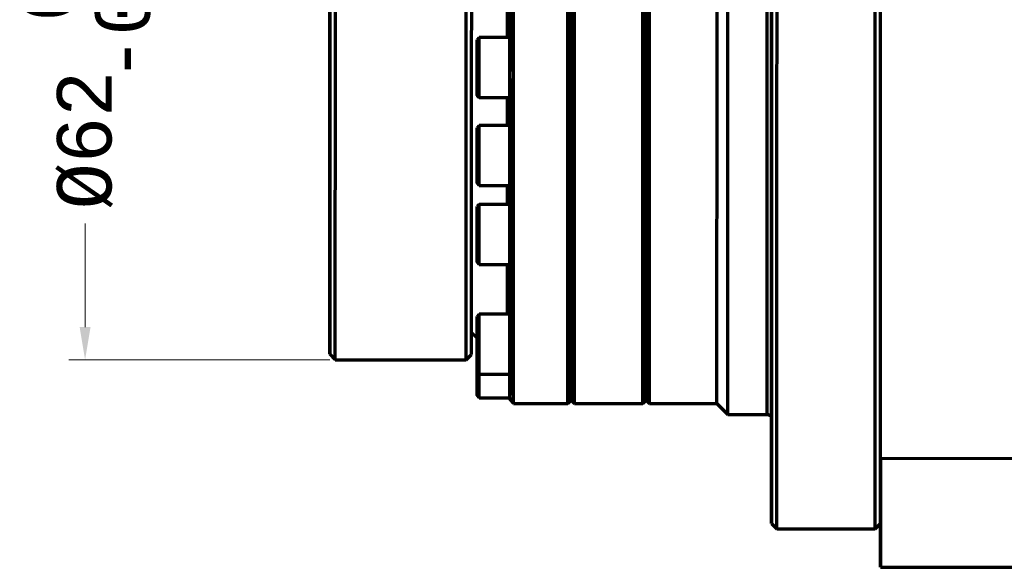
# Model space of a CAD drawing. Header units: millimetres. Extents: x -170 to 6906, y -2212 to 4257.
# Tile 19 of 256: x 1216 to 1306, y 1565 to 1615. Entities that reach past the tile are written whole.
import ezdxf
from ezdxf.lldxf.tags import DXFTag

# ---------------------------------------------------------------- set-up
doc = ezdxf.new("R2010")
doc.units = ezdxf.units.MM
for name, color, linetype, true_color in [('1', 7, 'Continuous', 0xffffff), ('5', 7, 'Continuous', 0xffffff), ('8', 7, 'Continuous', 0xffffff)]:
    doc.layers.add(name, color=color, linetype=linetype, true_color=true_color)
doc.styles.add('MtXpl_Monospac821_BT', font='Monos.ttf')
tags = doc.linetypes.add('DASHED', pattern=[25.72, 12.86, -12.86]).pattern_tags.tags
tags[6:7] = [DXFTag(74, 4), DXFTag(75, 0), DXFTag(340, '0'), DXFTag(46, 0.0), DXFTag(50, 0.0), DXFTag(44, 0.0), DXFTag(45, 0.0)]
tags[4:5] = [DXFTag(74, 4), DXFTag(75, 0), DXFTag(340, '0'), DXFTag(46, 0.0), DXFTag(50, 0.0), DXFTag(44, 0.0), DXFTag(45, 0.0)]

msp = doc.modelspace()

# ---------------------------------------------------------------- linework, layer by layer
at = {"layer": '1', "color": 0, "linetype": 'Continuous', "lineweight": 13}
for p, q in [((1221.911, 1586.566), (1221.912, 1596.052)), ((1244.355, 1583.562), (1220.41, 1583.566))]:
    msp.add_line(p, q, dxfattribs=at)
at = {"layer": '1', "color": 0, "linetype": 'DASHED', "lineweight": 70}
for major_axis in [(-0.004, -28), (-0.004, -26)]:
    msp.add_ellipse((1244.36, 1614.562), major_axis=major_axis, ratio=0.000004, dxfattribs=at)
at = {"layer": '1', "color": 0, "linetype": 'Continuous', "lineweight": 18}
msp.add_solid([(1221.411, 1586.566), (1222.411, 1586.566), (1221.91, 1583.566)], dxfattribs=at)
at = {"layer": '5', "color": 0, "linetype": 'Continuous', "lineweight": 70}
for p, q in [((1294.854, 1574.523), (1294.866, 1654.523)), ((1258.06, 1613.115), (1257.86, 1612.915)), ((1260.86, 1613.114), (1258.06, 1613.115)), ((1257.859, 1611.698), (1257.859, 1610.554)), ((1257.859, 1611.509), (1257.859, 1611.698)), ((1257.859, 1610.175), (1257.859, 1611.509)), ((1257.859, 1610.554), (1257.859, 1609.22)), ((1257.859, 1609.031), (1257.859, 1610.175)), ((1257.859, 1609.22), (1257.859, 1609.031)), ((1257.859, 1607.815), (1258.059, 1607.615)), ((1258.059, 1607.615), (1260.859, 1607.614)), ((1258.058, 1605.047), (1257.858, 1604.847)), ((1260.858, 1605.046), (1258.058, 1605.047)), ((1257.858, 1603.631), (1257.858, 1602.486)), ((1257.858, 1603.441), (1257.858, 1603.631)), ((1257.858, 1602.108), (1257.858, 1603.441)), ((1257.858, 1602.486), (1257.858, 1601.152)), ((1257.858, 1600.963), (1257.858, 1602.108)), ((1257.858, 1601.152), (1257.858, 1600.963)), ((1257.858, 1599.747), (1258.058, 1599.547)), ((1258.058, 1599.547), (1260.858, 1599.546)), ((1258.057, 1597.815), (1257.857, 1597.615)), ((1260.857, 1597.814), (1258.057, 1597.815)), ((1257.857, 1596.399), (1257.857, 1595.254)), ((1257.857, 1596.209), (1257.857, 1596.399)), ((1257.857, 1594.876), (1257.857, 1596.209)), ((1257.857, 1595.254), (1257.857, 1593.92)), ((1257.857, 1593.731), (1257.857, 1594.876)), ((1257.857, 1593.92), (1257.857, 1593.731)), ((1257.857, 1592.515), (1258.057, 1592.315)), ((1258.057, 1592.315), (1260.857, 1592.314)), ((1258.056, 1587.739), (1257.856, 1587.539)), ((1260.856, 1587.739), (1258.056, 1587.739)), ((1257.356, 1586.061), (1257.856, 1585.561)), ((1257.855, 1584.8), (1257.856, 1586.134)), ((1257.856, 1586.323), (1257.856, 1585.178)), ((1257.856, 1586.134), (1257.856, 1586.323)), ((1257.856, 1585.178), (1257.855, 1583.844)), ((1257.855, 1583.655), (1257.855, 1584.8)), ((1257.855, 1583.844), (1257.855, 1583.655)), ((1257.855, 1583.026), (1257.855, 1581.692)), ((1257.855, 1581.503), (1257.855, 1582.648)), ((1257.855, 1582.439), (1258.055, 1582.239)), ((1258.055, 1582.239), (1260.855, 1582.239)), ((1257.855, 1581.692), (1257.855, 1581.503)), ((1257.855, 1580.287), (1258.055, 1580.087)), ((1258.055, 1580.087), (1260.855, 1580.086)), ((1260.855, 1579.91), (1261.205, 1579.56)), ((1261.205, 1579.56), (1266.18, 1579.559)), ((1266.18, 1579.559), (1266.48, 1579.859)), ((1266.48, 1579.859), (1266.78, 1579.559)), ((1266.78, 1579.559), (1273.055, 1579.558)), ((1273.055, 1579.558), (1273.355, 1579.858)), ((1273.355, 1579.858), (1273.655, 1579.558)), ((1273.655, 1579.558), (1279.855, 1579.557)), ((1279.855, 1579.557), (1280.855, 1578.557)), ((1280.855, 1578.557), (1284.455, 1578.557)), ((1294.854, 1574.587), (1294.852, 1564.581)), ((1294.853, 1564.529), (1294.854, 1574.523)), ((1294.854, 1574.523), (1312.854, 1574.521)), ((1284.853, 1568.557), (1285.353, 1568.057)), ((1294.353, 1568.055), (1294.853, 1568.555)), ((1285.353, 1568.057), (1294.353, 1568.055)), ((1294.852, 1564.581), (1294.853, 1564.529)), ((1294.853, 1564.529), (1312.853, 1564.527))]:
    msp.add_line(p, q, dxfattribs=at)
for centre, major_axis in [((1284.86, 1614.557), (-0.007, -46)), ((1257.859, 1610.365), (0, 2.55)), ((1257.858, 1602.297), (0, 2.55)), ((1257.857, 1595.065), (0, 2.55)), ((1257.855, 1584.989), (0, 2.55))]:
    msp.add_ellipse(centre, major_axis=major_axis, ratio=0.000004, dxfattribs=at)
for centre, major_axis, start_param, end_param in [((1294.86, 1614.555), (0.007, 46), 3.141612, 6.283185), ((1285.36, 1614.557), (0.007, 46.5), 3.141614, 5.104485), ((1294.36, 1614.555), (0.007, 46.5), 3.141614, 5.104485), ((1280.86, 1614.557), (0.005, 36), 3.141613, 5.104485), ((1284.46, 1614.557), (-0.005, -36), 0, 1.962892), ((1260.86, 1614.56), (0.005, 34.65), 4.602955, 5.082416), ((1261.21, 1614.56), (0.005, 35), 3.141613, 5.104485), ((1266.185, 1614.559), (0.005, 35), 3.141613, 5.104485), ((1266.485, 1614.559), (0.005, 34.7), 3.141613, 5.104485), ((1266.785, 1614.559), (0.005, 35), 3.141613, 5.104485), ((1273.06, 1614.558), (0.005, 35), 3.141613, 5.104485), ((1273.36, 1614.558), (0.005, 34.7), 3.141613, 5.104485), ((1273.66, 1614.558), (0.005, 35), 3.141613, 5.104485), ((1279.86, 1614.557), (0.005, 35), 3.141613, 5.104485), ((1260.66, 1614.56), (-0.004, -29), 1.520909, 1.903693), ((1258.059, 1610.365), (0, 2.75), 5.104485, 6.283185), ((1260.859, 1610.364), (0, 2.75), 4.862644, 6.282762), ((1258.059, 1610.365), (0, 2.75), 3.141613, 5.104485), ((1260.859, 1610.364), (0, -2.75), 1.157536, 1.721051), ((1260.86, 1614.56), (0.005, 34.65), 4.341155, 4.558817), ((1260.859, 1610.364), (0, 2.75), 3.142106, 4.299128), ((1260.66, 1614.56), (-0.004, -29), 1.236497, 1.328879), ((1260.86, 1614.56), (0.005, 34.65), 1.774211, 1.940823), ((1258.058, 1602.297), (0, 2.75), 5.104485, 6.283185), ((1260.858, 1602.332), (0, 2.75), 2.24465, 6.283618), ((1260.858, 1602.296), (0, 2.75), 4.600844, 6.283532), ((1258.058, 1602.297), (0, 2.75), 3.141613, 5.104485), ((1260.858, 1602.296), (0, -2.75), 0.895736, 1.459252), ((1260.86, 1614.56), (0.005, 34.65), 4.079356, 4.297018), ((1260.66, 1614.56), (-0.004, -29), 0.955128, 1.026599), ((1260.86, 1614.56), (0.005, 34.65), 2.017804, 2.464422), ((1258.057, 1595.065), (0, 2.75), 5.104485, 6.283185), ((1260.857, 1595.064), (0, 2.75), 4.339045, 6.282637), ((1258.057, 1595.065), (0, 2.75), 3.141613, 5.104485), ((1260.857, 1595.064), (0, -2.75), 0.633937, 1.197452), ((1260.86, 1614.56), (0.005, 34.65), 3.555757, 4.035218), ((1260.857, 1595.064), (0, 2.75), 3.141182, 3.775529), ((1260.66, 1614.56), (-0.004, -29), 0.390034, 0.696438), ((1260.856, 1589.185), (0, 2.75), 3.142127, 6.283719), ((1258.055, 1584.989), (0, 2.75), 5.104485, 6.283185), ((1260.855, 1585.003), (0, 2.75), 3.141219, 6.282811), ((1260.855, 1584.989), (0, 2.75), 3.815446, 6.283598), ((1260.86, 1614.56), (0.005, 34.65), 2.50856, 2.726221), ((1258.055, 1584.989), (0, 2.75), 3.141613, 5.104485), ((1260.855, 1582.836), (0, 2.75), 3.291847, 9.011517), ((1257.855, 1582.837), (0, 2.55), 0, 5.104485), ((1260.855, 1584.989), (0, -2.75), 0.110338, 0.673854), ((1258.055, 1582.837), (0, 2.75), 3.141613, 4.493249), ((1260.86, 1614.56), (0.005, 34.65), 2.770359, 2.988021), ((1260.86, 1614.56), (0.005, 34.65), 3.032159, 3.51162), ((1260.855, 1584.989), (0, 2.75), 3.141383, 3.251931)]:
    msp.add_ellipse(centre, major_axis=major_axis, ratio=0.000004, start_param=start_param, end_param=end_param, dxfattribs=at)
for points, knots in [([(1284.862, 1628.466), (1284.862, 1627.437), (1284.862, 1626.393), (1284.861, 1625.335), (1284.861, 1624.805), (1284.861, 1624.272), (1284.861, 1623.198), (1284.861, 1622.69), (1284.861, 1622.113), (1284.861, 1620.958), (1284.861, 1619.797), (1284.86, 1617.462), (1284.86, 1616.337), (1284.86, 1615.108), (1284.86, 1612.648), (1284.859, 1610.261), (1284.859, 1605.323), (1284.858, 1602.927), (1284.857, 1598.286), (1284.857, 1596.044), (1284.857, 1594.013), (1284.857, 1592.998), (1284.857, 1592.023), (1284.856, 1590.152), (1284.856, 1589.222), (1284.856, 1587.58), (1284.856, 1586.804), (1284.856, 1586.072), (1284.856, 1585.706), (1284.856, 1585.352), (1284.855, 1584.665), (1284.855, 1584.314), (1284.855, 1584.012), (1284.855, 1582.801), (1284.855, 1581.77), (1284.855, 1580.919), (1284.855, 1580.494), (1284.855, 1580.117), (1284.855, 1579.789)], [0, 0, 0, 0, 0.0524247, 0.0524247, 0.0524247, 0.1048493, 0.1048493, 0.157274, 0.157274, 0.157274, 0.2096987, 0.2096987, 0.2621233, 0.2621233, 0.2621233, 0.314548, 0.314548, 0.3669726, 0.3669726, 0.4193973, 0.4193973, 0.4193973, 0.471822, 0.471822, 0.5242466, 0.5242466, 0.5766713, 0.5766713, 0.5766713, 0.629096, 0.629096, 0.6815206, 0.6815206, 0.6815206, 0.7339453, 0.7339453, 0.7339453, 0.7863699, 0.7863699, 0.7863699, 0.7863699]), ([(1260.861, 1625.718), (1260.861, 1624.893), (1260.861, 1624.055), (1260.861, 1622.357), (1260.861, 1621.548), (1260.861, 1619.696), (1260.86, 1618.764), (1260.86, 1616.891), (1260.86, 1615.989), (1260.86, 1615.002), (1260.86, 1613.322), (1260.859, 1611.683), (1260.859, 1610.01)], [0, 0, 0, 0, 0.206111, 0.206111, 0.412222, 0.412222, 0.618334, 0.618334, 0.824445, 0.824445, 0.824445, 1, 1, 1, 1]), ([(1260.859, 1609.359), (1260.859, 1609.284), (1260.859, 1609.209), (1260.859, 1607.153), (1260.858, 1605.231), (1260.858, 1601.508), (1260.858, 1599.709), (1260.857, 1598.08), (1260.857, 1597.266), (1260.857, 1596.484), (1260.857, 1594.983), (1260.857, 1594.236), (1260.857, 1592.919), (1260.857, 1592.297), (1260.856, 1591.123), (1260.856, 1590.543), (1260.856, 1590.057)], [0, 0, 0, 0, 0.0034195, 0.0034195, 0.0934055, 0.0934055, 0.1833916, 0.1833916, 0.1833916, 0.2733777, 0.2733777, 0.3633638, 0.3633638, 0.4533498, 0.4533498, 0.5433359, 0.5433359, 0.5433359, 0.5433359]), ([(1260.856, 1587.576), (1260.856, 1587.235), (1260.856, 1586.933), (1260.856, 1586.406), (1260.856, 1586.193), (1260.856, 1585.8), (1260.856, 1585.649), (1260.856, 1585.438), (1260.855, 1585.378), (1260.855, 1585.363)], [0.633322, 0.633322, 0.633322, 0.633322, 0.7233081, 0.7233081, 0.8132941, 0.8132941, 0.9032802, 0.9032802, 0.9932663, 0.9932663, 0.9932663, 0.9932663]), ([(1284.855, 1579.789), (1284.855, 1579.625), (1284.855, 1579.473), (1284.855, 1579.193), (1284.855, 1579.072), (1284.855, 1578.95)], [0.7863699, 0.7863699, 0.7863699, 0.7863699, 0.8387946, 0.8387946, 0.8912193, 0.8912193, 0.8912193, 0.8912193]), ([(1284.454, 1578.551), (1284.489, 1578.554), (1284.564, 1578.549), (1284.667, 1578.501), (1284.739, 1578.444), (1284.767, 1578.405), (1284.774, 1578.393)], [0, 0, 0, 0, 0.270449, 0.610756, 0.889345, 1, 1, 1, 1]), ([(1284.855, 1578.95), (1284.855, 1578.705), (1284.855, 1578.516), (1284.854, 1578.253), (1284.854, 1578.179), (1284.854, 1578.161)], [0.8912193, 0.8912193, 0.8912193, 0.8912193, 0.9436439, 0.9436439, 0.9960686, 0.9960686, 0.9960686, 0.9960686])]:
    msp.add_open_spline(points, degree=3, knots=knots, dxfattribs=at)
for points in [[(1284.86, 1614.358), (1284.86, 1614.431), (1284.86, 1614.504), (1284.86, 1614.577)], [(1260.856, 1590.057), (1260.856, 1589.086), (1260.856, 1588.258), (1260.856, 1587.576)], [(1260.855, 1585.363), (1260.855, 1585.361), (1260.855, 1585.36), (1260.855, 1585.36)], [(1284.854, 1578.161), (1284.854, 1578.158), (1284.854, 1578.157), (1284.854, 1578.156)]]:
    msp.add_open_spline(points, degree=3, dxfattribs=at)
at = {"layer": '8', "color": 0, "linetype": 'Continuous', "lineweight": 70}
for p, q in [((1244.355, 1584.062), (1244.855, 1583.562)), ((1256.855, 1583.561), (1257.355, 1584.061)), ((1244.855, 1583.562), (1256.855, 1583.561))]:
    msp.add_line(p, q, dxfattribs=at)
for centre, major_axis, start_param, end_param in [((1244.36, 1614.562), (-0.004, -30.5), 0, 3.384297), ((1244.86, 1614.562), (0.004, 31), 3.141614, 6.283185), ((1256.86, 1614.561), (-0.004, -31), 0, 3.141572), ((1257.36, 1614.561), (0.004, 30.5), 3.141613, 6.283185), ((1244.359, 1608.439), (0.001, 5.75), 0, 1.899404), ((1244.359, 1608.44), (0.001, 5.75), 4.389018, 6.283185), ((1244.359, 1608.44), (0.001, 5.75), 0, 1.899502), ((1244.359, 1608.439), (0.001, 5.75), 4.389116, 6.283185), ((1244.36, 1614.562), (0, -1.75), 5.256399, 7.310004), ((1244.36, 1614.563), (0, -1.75), 5.256399, 7.310004), ((1244.36, 1614.562), (-0.004, -30.5), 4.769739, 5.35761), ((1244.358, 1604.612), (0, 2), 6.003358, 6.563059), ((1244.358, 1604.613), (0, 2), 6.003358, 6.563059), ((1244.358, 1599.781), (0.001, 5.75), 4.054242, 6.283185), ((1244.358, 1599.781), (0.001, 5.75), 0, 2.240757), ((1244.358, 1599.78), (0.001, 5.75), 4.054242, 6.283185), ((1244.358, 1599.78), (0.001, 5.75), 0, 2.240659), ((1244.358, 1604.613), (0, -2.5), 5.689038, 6.877365), ((1244.358, 1604.612), (0, -2.5), 5.689038, 6.877365), ((1244.357, 1594.764), (0, 1.5), 5.67995, 6.886455), ((1244.357, 1594.764), (0, -1.75), 5.256399, 7.310004), ((1244.357, 1594.763), (0, -1.75), 5.256399, 7.310004), ((1244.36, 1614.562), (-0.004, -30.5), 5.49692, 5.522642), ((1244.356, 1590.541), (0, 2), 6.003359, 6.563059), ((1244.356, 1590.542), (0, 2), 6.003358, 6.563059), ((1244.356, 1590.541), (0, -2.5), 5.689038, 6.877365), ((1244.356, 1590.542), (0, -2.5), 5.689038, 6.877365), ((1244.36, 1614.562), (-0.004, -30.5), 5.769846, 6.283185), ((1244.356, 1586.562), (0, 1.5), 5.67995, 6.886455), ((1244.356, 1586.562), (0, -1.75), 5.256399, 7.310004)]:
    msp.add_ellipse(centre, major_axis=major_axis, ratio=0.000004, start_param=start_param, end_param=end_param, dxfattribs=at)
msp.add_ellipse((1244.36, 1614.562), major_axis=(0.001, 8), ratio=0.000004, dxfattribs=at)
for points, knots in [([(1244.36, 1615.798), (1244.36, 1615.774), (1244.36, 1615.747), (1244.36, 1615.689), (1244.36, 1615.658), (1244.36, 1615.609), (1244.36, 1615.592), (1244.36, 1615.557), (1244.36, 1615.538), (1244.36, 1615.483), (1244.36, 1615.444), (1244.36, 1615.324), (1244.36, 1615.238), (1244.36, 1615.123), (1244.36, 1615.1), (1244.36, 1615.053), (1244.36, 1615.029), (1244.36, 1614.957), (1244.36, 1614.86), (1244.36, 1614.761), (1244.36, 1614.685), (1244.36, 1614.66), (1244.36, 1614.608), (1244.36, 1614.583), (1244.36, 1614.454), (1244.36, 1614.352), (1244.36, 1614.199), (1244.36, 1614.148), (1244.36, 1614.072), (1244.36, 1614.046), (1244.36, 1613.996), (1244.36, 1613.971), (1244.36, 1613.847), (1244.36, 1613.751), (1244.36, 1613.657)], [0, 0, 0, 0, 0.0625, 0.0625, 0.125, 0.125, 0.15625, 0.15625, 0.1875, 0.1875, 0.25, 0.25, 0.375, 0.375, 0.40625, 0.40625, 0.4375, 0.4375, 0.5, 0.5625, 0.5625, 0.59375, 0.59375, 0.625, 0.625, 0.75, 0.75, 0.8125, 0.8125, 0.84375, 0.84375, 0.875, 0.875, 1, 1, 1, 1]), ([(1244.36, 1613.657), (1244.36, 1613.751), (1244.36, 1613.847), (1244.36, 1613.995), (1244.36, 1614.044), (1244.36, 1614.12), (1244.36, 1614.146), (1244.36, 1614.197), (1244.36, 1614.223), (1244.36, 1614.352), (1244.36, 1614.454), (1244.36, 1614.607), (1244.36, 1614.657), (1244.36, 1614.733), (1244.36, 1614.759), (1244.36, 1614.809), (1244.36, 1614.834), (1244.36, 1614.958), (1244.36, 1615.053), (1244.36, 1615.19), (1244.36, 1615.234), (1244.36, 1615.299), (1244.36, 1615.321), (1244.36, 1615.363), (1244.36, 1615.383), (1244.36, 1615.444), (1244.36, 1615.521), (1244.36, 1615.591), (1244.36, 1615.64), (1244.36, 1615.656), (1244.36, 1615.688), (1244.36, 1615.703), (1244.36, 1615.747), (1244.36, 1615.774), (1244.36, 1615.798)], [0, 0, 0, 0, 0.125, 0.125, 0.1875, 0.1875, 0.21875, 0.21875, 0.25, 0.25, 0.375, 0.375, 0.4375, 0.4375, 0.46875, 0.46875, 0.5, 0.5, 0.625, 0.625, 0.6875, 0.6875, 0.71875, 0.71875, 0.75, 0.75, 0.8125, 0.875, 0.875, 0.90625, 0.90625, 0.9375, 0.9375, 1, 1, 1, 1]), ([(1244.358, 1602.753), (1244.358, 1602.755), (1244.358, 1602.757), (1244.358, 1602.836), (1244.358, 1602.918), (1244.358, 1603.026), (1244.358, 1603.048), (1244.358, 1603.093), (1244.358, 1603.16), (1244.358, 1603.23), (1244.358, 1603.37), (1244.358, 1603.466), (1244.358, 1603.616), (1244.358, 1603.666), (1244.358, 1603.743), (1244.358, 1603.769), (1244.358, 1603.821), (1244.358, 1603.847), (1244.358, 1603.978), (1244.358, 1604.083), (1244.358, 1604.294), (1244.358, 1604.401), (1244.358, 1604.534), (1244.358, 1604.561), (1244.358, 1604.615), (1244.358, 1604.641), (1244.358, 1604.721), (1244.358, 1604.774), (1244.358, 1604.931), (1244.358, 1605.033), (1244.358, 1605.184), (1244.358, 1605.234), (1244.358, 1605.308), (1244.358, 1605.332), (1244.358, 1605.381), (1244.358, 1605.405), (1244.358, 1605.524), (1244.358, 1605.615), (1244.358, 1605.787), (1244.358, 1605.868), (1244.358, 1605.964), (1244.358, 1605.983), (1244.358, 1606.02), (1244.358, 1606.038), (1244.358, 1606.091), (1244.358, 1606.124), (1244.358, 1606.22), (1244.358, 1606.277), (1244.358, 1606.339), (1244.358, 1606.351), (1244.358, 1606.375), (1244.358, 1606.386), (1244.358, 1606.418), (1244.358, 1606.438), (1244.358, 1606.49), (1244.358, 1606.516), (1244.358, 1606.535)], [0, 0, 0, 0, 0.001564, 0.001564, 0.068127, 0.068127, 0.084767, 0.084767, 0.101408, 0.134689, 0.134689, 0.201251, 0.201251, 0.234533, 0.234533, 0.251173, 0.251173, 0.267814, 0.267814, 0.334376, 0.334376, 0.400938, 0.400938, 0.417579, 0.417579, 0.43422, 0.43422, 0.467501, 0.467501, 0.534063, 0.534063, 0.567344, 0.567344, 0.583985, 0.583985, 0.600626, 0.600626, 0.667188, 0.667188, 0.73375, 0.73375, 0.750391, 0.750391, 0.767032, 0.767032, 0.800313, 0.800313, 0.866875, 0.866875, 0.883516, 0.883516, 0.900156, 0.900156, 0.933438, 0.933438, 1, 1, 1, 1]), ([(1244.359, 1606.535), (1244.359, 1606.517), (1244.359, 1606.491), (1244.359, 1606.422), (1244.359, 1606.379), (1244.359, 1606.316), (1244.359, 1606.303), (1244.359, 1606.276), (1244.359, 1606.234), (1244.359, 1606.189), (1244.359, 1606.094), (1244.359, 1606.024), (1244.359, 1605.928), (1244.359, 1605.908), (1244.359, 1605.869), (1244.359, 1605.808), (1244.359, 1605.745), (1244.358, 1605.616), (1244.358, 1605.525), (1244.358, 1605.407), (1244.358, 1605.383), (1244.358, 1605.334), (1244.358, 1605.31), (1244.358, 1605.235), (1244.358, 1605.186), (1244.358, 1605.034), (1244.358, 1604.932), (1244.358, 1604.775), (1244.358, 1604.722), (1244.358, 1604.642), (1244.358, 1604.615), (1244.358, 1604.562), (1244.358, 1604.535), (1244.358, 1604.401), (1244.358, 1604.295), (1244.358, 1604.083), (1244.358, 1603.977), (1244.358, 1603.846), (1244.358, 1603.82), (1244.358, 1603.768), (1244.358, 1603.691), (1244.358, 1603.616), (1244.358, 1603.466), (1244.358, 1603.37), (1244.358, 1603.229), (1244.358, 1603.183), (1244.358, 1603.092), (1244.358, 1603.047), (1244.358, 1602.918), (1244.358, 1602.836), (1244.358, 1602.682), (1244.358, 1602.609), (1244.358, 1602.542)], [0, 0, 0, 0, 0.0625, 0.0625, 0.125, 0.125, 0.140625, 0.140625, 0.15625, 0.1875, 0.1875, 0.25, 0.25, 0.265625, 0.265625, 0.28125, 0.3125, 0.3125, 0.375, 0.375, 0.390625, 0.390625, 0.40625, 0.40625, 0.4375, 0.4375, 0.5, 0.5, 0.53125, 0.53125, 0.546875, 0.546875, 0.5625, 0.5625, 0.625, 0.625, 0.6875, 0.6875, 0.703125, 0.703125, 0.71875, 0.75, 0.75, 0.8125, 0.8125, 0.84375, 0.84375, 0.875, 0.875, 0.9375, 0.9375, 1, 1, 1, 1]), ([(1244.358, 1602.542), (1244.358, 1602.609), (1244.358, 1602.682), (1244.358, 1602.837), (1244.358, 1602.919), (1244.358, 1603.027), (1244.358, 1603.049), (1244.358, 1603.094), (1244.358, 1603.161), (1244.358, 1603.23), (1244.358, 1603.371), (1244.358, 1603.467), (1244.358, 1603.616), (1244.358, 1603.667), (1244.358, 1603.744), (1244.358, 1603.769), (1244.358, 1603.821), (1244.358, 1603.848), (1244.358, 1603.978), (1244.358, 1604.084), (1244.358, 1604.295), (1244.358, 1604.401), (1244.358, 1604.535), (1244.358, 1604.562), (1244.358, 1604.615), (1244.358, 1604.642), (1244.358, 1604.722), (1244.358, 1604.775), (1244.358, 1604.932), (1244.358, 1605.034), (1244.358, 1605.185), (1244.358, 1605.235), (1244.358, 1605.309), (1244.358, 1605.333), (1244.358, 1605.382), (1244.358, 1605.406), (1244.358, 1605.525), (1244.359, 1605.615), (1244.359, 1605.787), (1244.359, 1605.869), (1244.359, 1605.965), (1244.359, 1605.984), (1244.359, 1606.021), (1244.359, 1606.039), (1244.359, 1606.091), (1244.359, 1606.125), (1244.359, 1606.22), (1244.359, 1606.277), (1244.359, 1606.34), (1244.359, 1606.352), (1244.359, 1606.375), (1244.359, 1606.387), (1244.359, 1606.419), (1244.359, 1606.438), (1244.359, 1606.49), (1244.359, 1606.517), (1244.359, 1606.535)], [0, 0, 0, 0, 0.0625, 0.0625, 0.125, 0.125, 0.140625, 0.140625, 0.15625, 0.1875, 0.1875, 0.25, 0.25, 0.28125, 0.28125, 0.296875, 0.296875, 0.3125, 0.3125, 0.375, 0.375, 0.4375, 0.4375, 0.453125, 0.453125, 0.46875, 0.46875, 0.5, 0.5, 0.5625, 0.5625, 0.59375, 0.59375, 0.609375, 0.609375, 0.625, 0.625, 0.6875, 0.6875, 0.75, 0.75, 0.765625, 0.765625, 0.78125, 0.78125, 0.8125, 0.8125, 0.875, 0.875, 0.890625, 0.890625, 0.90625, 0.90625, 0.9375, 0.9375, 1, 1, 1, 1]), ([(1244.358, 1606.534), (1244.358, 1606.516), (1244.358, 1606.49), (1244.358, 1606.421), (1244.358, 1606.378), (1244.358, 1606.315), (1244.358, 1606.302), (1244.358, 1606.275), (1244.358, 1606.234), (1244.358, 1606.188), (1244.358, 1606.093), (1244.358, 1606.023), (1244.358, 1605.927), (1244.358, 1605.908), (1244.358, 1605.868), (1244.358, 1605.807), (1244.358, 1605.744), (1244.358, 1605.615), (1244.358, 1605.524), (1244.358, 1605.406), (1244.358, 1605.382), (1244.358, 1605.333), (1244.358, 1605.309), (1244.358, 1605.235), (1244.358, 1605.185), (1244.358, 1605.034), (1244.358, 1604.931), (1244.358, 1604.774), (1244.358, 1604.721), (1244.358, 1604.641), (1244.358, 1604.615), (1244.358, 1604.561), (1244.358, 1604.534), (1244.358, 1604.4), (1244.358, 1604.294), (1244.358, 1604.082), (1244.358, 1603.977), (1244.358, 1603.846), (1244.358, 1603.819), (1244.358, 1603.768), (1244.358, 1603.69), (1244.358, 1603.615), (1244.358, 1603.466), (1244.358, 1603.369), (1244.358, 1603.228), (1244.358, 1603.182), (1244.358, 1603.091), (1244.358, 1603.046), (1244.358, 1602.917), (1244.358, 1602.835), (1244.358, 1602.755), (1244.358, 1602.752), (1244.358, 1602.749)], [0, 0, 0, 0, 0.066496, 0.066496, 0.132992, 0.132992, 0.149616, 0.149616, 0.16624, 0.199488, 0.199488, 0.265984, 0.265984, 0.282608, 0.282608, 0.299232, 0.33248, 0.33248, 0.398976, 0.398976, 0.4156, 0.4156, 0.432224, 0.432224, 0.465472, 0.465472, 0.531968, 0.531968, 0.565216, 0.565216, 0.58184, 0.58184, 0.598464, 0.598464, 0.66496, 0.66496, 0.731456, 0.731456, 0.74808, 0.74808, 0.764704, 0.797952, 0.797952, 0.864448, 0.864448, 0.897696, 0.897696, 0.930944, 0.930944, 0.99744, 0.99744, 1, 1, 1, 1]), ([(1244.357, 1595.999), (1244.357, 1595.974), (1244.357, 1595.948), (1244.357, 1595.89), (1244.357, 1595.859), (1244.357, 1595.81), (1244.357, 1595.793), (1244.357, 1595.757), (1244.357, 1595.739), (1244.357, 1595.684), (1244.357, 1595.645), (1244.357, 1595.525), (1244.357, 1595.439), (1244.357, 1595.324), (1244.357, 1595.3), (1244.357, 1595.253), (1244.357, 1595.23), (1244.357, 1595.158), (1244.357, 1595.061), (1244.357, 1594.962), (1244.357, 1594.886), (1244.357, 1594.86), (1244.357, 1594.809), (1244.357, 1594.784), (1244.357, 1594.655), (1244.357, 1594.553), (1244.357, 1594.4), (1244.357, 1594.349), (1244.357, 1594.273), (1244.357, 1594.247), (1244.357, 1594.197), (1244.357, 1594.172), (1244.357, 1594.048), (1244.357, 1593.951), (1244.357, 1593.858)], [0, 0, 0, 0, 0.0625, 0.0625, 0.125, 0.125, 0.15625, 0.15625, 0.1875, 0.1875, 0.25, 0.25, 0.375, 0.375, 0.40625, 0.40625, 0.4375, 0.4375, 0.5, 0.5625, 0.5625, 0.59375, 0.59375, 0.625, 0.625, 0.75, 0.75, 0.8125, 0.8125, 0.84375, 0.84375, 0.875, 0.875, 1, 1, 1, 1]), ([(1244.357, 1593.858), (1244.357, 1593.952), (1244.357, 1594.048), (1244.357, 1594.195), (1244.357, 1594.245), (1244.357, 1594.321), (1244.357, 1594.347), (1244.357, 1594.398), (1244.357, 1594.424), (1244.357, 1594.552), (1244.357, 1594.655), (1244.357, 1594.808), (1244.357, 1594.858), (1244.357, 1594.934), (1244.357, 1594.959), (1244.357, 1595.01), (1244.357, 1595.035), (1244.357, 1595.159), (1244.357, 1595.254), (1244.357, 1595.39), (1244.357, 1595.435), (1244.357, 1595.5), (1244.357, 1595.522), (1244.357, 1595.564), (1244.357, 1595.584), (1244.357, 1595.645), (1244.357, 1595.722), (1244.357, 1595.792), (1244.357, 1595.841), (1244.357, 1595.857), (1244.357, 1595.889), (1244.357, 1595.904), (1244.357, 1595.948), (1244.357, 1595.974), (1244.357, 1595.999)], [0, 0, 0, 0, 0.125, 0.125, 0.1875, 0.1875, 0.21875, 0.21875, 0.25, 0.25, 0.375, 0.375, 0.4375, 0.4375, 0.46875, 0.46875, 0.5, 0.5, 0.625, 0.625, 0.6875, 0.6875, 0.71875, 0.71875, 0.75, 0.75, 0.8125, 0.875, 0.875, 0.90625, 0.90625, 0.9375, 0.9375, 1, 1, 1, 1]), ([(1244.356, 1592.464), (1244.356, 1592.445), (1244.356, 1592.419), (1244.356, 1592.35), (1244.356, 1592.307), (1244.356, 1592.245), (1244.356, 1592.231), (1244.356, 1592.205), (1244.356, 1592.163), (1244.356, 1592.117), (1244.356, 1592.022), (1244.356, 1591.952), (1244.356, 1591.856), (1244.356, 1591.837), (1244.356, 1591.797), (1244.356, 1591.736), (1244.356, 1591.673), (1244.356, 1591.544), (1244.356, 1591.454), (1244.356, 1591.335), (1244.356, 1591.311), (1244.356, 1591.263), (1244.356, 1591.238), (1244.356, 1591.164), (1244.356, 1591.114), (1244.356, 1590.963), (1244.356, 1590.86), (1244.356, 1590.703), (1244.356, 1590.65), (1244.356, 1590.57), (1244.356, 1590.544), (1244.356, 1590.49), (1244.356, 1590.463), (1244.356, 1590.329), (1244.356, 1590.223), (1244.356, 1590.011), (1244.356, 1589.906), (1244.356, 1589.775), (1244.356, 1589.749), (1244.356, 1589.697), (1244.356, 1589.62), (1244.356, 1589.544), (1244.356, 1589.395), (1244.356, 1589.298), (1244.356, 1589.157), (1244.356, 1589.111), (1244.356, 1589.02), (1244.356, 1588.976), (1244.356, 1588.846), (1244.356, 1588.764), (1244.356, 1588.61), (1244.356, 1588.538), (1244.356, 1588.47)], [0, 0, 0, 0, 0.0625, 0.0625, 0.125, 0.125, 0.140625, 0.140625, 0.15625, 0.1875, 0.1875, 0.25, 0.25, 0.265625, 0.265625, 0.28125, 0.3125, 0.3125, 0.375, 0.375, 0.390625, 0.390625, 0.40625, 0.40625, 0.4375, 0.4375, 0.5, 0.5, 0.53125, 0.53125, 0.546875, 0.546875, 0.5625, 0.5625, 0.625, 0.625, 0.6875, 0.6875, 0.703125, 0.703125, 0.71875, 0.75, 0.75, 0.8125, 0.8125, 0.84375, 0.84375, 0.875, 0.875, 0.9375, 0.9375, 1, 1, 1, 1]), ([(1244.356, 1588.47), (1244.356, 1588.538), (1244.356, 1588.61), (1244.356, 1588.765), (1244.356, 1588.847), (1244.356, 1588.956), (1244.356, 1588.978), (1244.356, 1589.022), (1244.356, 1589.09), (1244.356, 1589.159), (1244.356, 1589.299), (1244.356, 1589.396), (1244.356, 1589.545), (1244.356, 1589.595), (1244.356, 1589.672), (1244.356, 1589.698), (1244.356, 1589.75), (1244.356, 1589.776), (1244.356, 1589.907), (1244.356, 1590.012), (1244.356, 1590.223), (1244.356, 1590.33), (1244.356, 1590.463), (1244.356, 1590.49), (1244.356, 1590.544), (1244.356, 1590.571), (1244.356, 1590.65), (1244.356, 1590.703), (1244.356, 1590.86), (1244.356, 1590.963), (1244.356, 1591.113), (1244.356, 1591.163), (1244.356, 1591.237), (1244.356, 1591.261), (1244.356, 1591.31), (1244.356, 1591.334), (1244.356, 1591.453), (1244.356, 1591.544), (1244.356, 1591.716), (1244.356, 1591.797), (1244.356, 1591.893), (1244.356, 1591.912), (1244.356, 1591.949), (1244.356, 1591.967), (1244.356, 1592.02), (1244.356, 1592.053), (1244.356, 1592.149), (1244.356, 1592.206), (1244.356, 1592.268), (1244.356, 1592.28), (1244.356, 1592.304), (1244.356, 1592.315), (1244.356, 1592.347), (1244.356, 1592.367), (1244.356, 1592.419), (1244.356, 1592.445), (1244.356, 1592.464)], [0, 0, 0, 0, 0.0625, 0.0625, 0.125, 0.125, 0.140625, 0.140625, 0.15625, 0.1875, 0.1875, 0.25, 0.25, 0.28125, 0.28125, 0.296875, 0.296875, 0.3125, 0.3125, 0.375, 0.375, 0.4375, 0.4375, 0.453125, 0.453125, 0.46875, 0.46875, 0.5, 0.5, 0.5625, 0.5625, 0.59375, 0.59375, 0.609375, 0.609375, 0.625, 0.625, 0.6875, 0.6875, 0.75, 0.75, 0.765625, 0.765625, 0.78125, 0.78125, 0.8125, 0.8125, 0.875, 0.875, 0.890625, 0.890625, 0.90625, 0.90625, 0.9375, 0.9375, 1, 1, 1, 1]), ([(1244.357, 1592.464), (1244.357, 1592.446), (1244.357, 1592.419), (1244.357, 1592.35), (1244.357, 1592.308), (1244.357, 1592.245), (1244.357, 1592.232), (1244.357, 1592.205), (1244.357, 1592.163), (1244.356, 1592.118), (1244.356, 1592.022), (1244.356, 1591.952), (1244.356, 1591.857), (1244.356, 1591.837), (1244.356, 1591.797), (1244.356, 1591.737), (1244.356, 1591.674), (1244.356, 1591.544), (1244.356, 1591.454), (1244.356, 1591.335), (1244.356, 1591.311), (1244.356, 1591.263), (1244.356, 1591.238), (1244.356, 1591.164), (1244.356, 1591.114), (1244.356, 1590.963), (1244.356, 1590.86), (1244.356, 1590.703), (1244.356, 1590.651), (1244.356, 1590.571), (1244.356, 1590.544), (1244.356, 1590.49), (1244.356, 1590.464), (1244.356, 1590.33), (1244.356, 1590.223), (1244.356, 1590.012), (1244.356, 1589.906), (1244.356, 1589.775), (1244.356, 1589.749), (1244.356, 1589.697), (1244.356, 1589.62), (1244.356, 1589.544), (1244.356, 1589.395), (1244.356, 1589.298), (1244.356, 1589.158), (1244.356, 1589.111), (1244.356, 1589.02), (1244.356, 1588.976), (1244.356, 1588.846), (1244.356, 1588.765), (1244.356, 1588.611), (1244.356, 1588.538), (1244.356, 1588.47)], [0, 0, 0, 0, 0.0625, 0.0625, 0.125, 0.125, 0.140625, 0.140625, 0.15625, 0.1875, 0.1875, 0.25, 0.25, 0.265625, 0.265625, 0.28125, 0.3125, 0.3125, 0.375, 0.375, 0.390625, 0.390625, 0.40625, 0.40625, 0.4375, 0.4375, 0.5, 0.5, 0.53125, 0.53125, 0.546875, 0.546875, 0.5625, 0.5625, 0.625, 0.625, 0.6875, 0.6875, 0.703125, 0.703125, 0.71875, 0.75, 0.75, 0.8125, 0.8125, 0.84375, 0.84375, 0.875, 0.875, 0.9375, 0.9375, 1, 1, 1, 1]), ([(1244.356, 1588.47), (1244.356, 1588.538), (1244.356, 1588.611), (1244.356, 1588.765), (1244.356, 1588.847), (1244.356, 1588.956), (1244.356, 1588.978), (1244.356, 1589.022), (1244.356, 1589.09), (1244.356, 1589.159), (1244.356, 1589.299), (1244.356, 1589.396), (1244.356, 1589.545), (1244.356, 1589.596), (1244.356, 1589.672), (1244.356, 1589.698), (1244.356, 1589.75), (1244.356, 1589.776), (1244.356, 1589.907), (1244.356, 1590.012), (1244.356, 1590.224), (1244.356, 1590.33), (1244.356, 1590.464), (1244.356, 1590.49), (1244.356, 1590.544), (1244.356, 1590.571), (1244.356, 1590.651), (1244.356, 1590.704), (1244.356, 1590.86), (1244.356, 1590.963), (1244.356, 1591.114), (1244.356, 1591.163), (1244.356, 1591.237), (1244.356, 1591.262), (1244.356, 1591.31), (1244.356, 1591.335), (1244.356, 1591.454), (1244.356, 1591.544), (1244.356, 1591.716), (1244.356, 1591.797), (1244.356, 1591.893), (1244.356, 1591.912), (1244.356, 1591.949), (1244.356, 1591.967), (1244.356, 1592.02), (1244.357, 1592.054), (1244.357, 1592.149), (1244.357, 1592.206), (1244.357, 1592.269), (1244.357, 1592.281), (1244.357, 1592.304), (1244.357, 1592.315), (1244.357, 1592.348), (1244.357, 1592.367), (1244.357, 1592.419), (1244.357, 1592.446), (1244.357, 1592.464)], [0, 0, 0, 0, 0.0625, 0.0625, 0.125, 0.125, 0.140625, 0.140625, 0.15625, 0.1875, 0.1875, 0.25, 0.25, 0.28125, 0.28125, 0.296875, 0.296875, 0.3125, 0.3125, 0.375, 0.375, 0.4375, 0.4375, 0.453125, 0.453125, 0.46875, 0.46875, 0.5, 0.5, 0.5625, 0.5625, 0.59375, 0.59375, 0.609375, 0.609375, 0.625, 0.625, 0.6875, 0.6875, 0.75, 0.75, 0.765625, 0.765625, 0.78125, 0.78125, 0.8125, 0.8125, 0.875, 0.875, 0.890625, 0.890625, 0.90625, 0.90625, 0.9375, 0.9375, 1, 1, 1, 1]), ([(1244.356, 1587.798), (1244.356, 1587.773), (1244.356, 1587.746), (1244.356, 1587.689), (1244.356, 1587.658), (1244.356, 1587.608), (1244.356, 1587.591), (1244.356, 1587.556), (1244.356, 1587.538), (1244.356, 1587.482), (1244.356, 1587.444), (1244.356, 1587.323), (1244.356, 1587.237), (1244.356, 1587.122), (1244.356, 1587.099), (1244.356, 1587.052), (1244.356, 1587.028), (1244.356, 1586.957), (1244.356, 1586.86), (1244.356, 1586.76), (1244.356, 1586.685), (1244.356, 1586.659), (1244.356, 1586.608), (1244.356, 1586.582), (1244.356, 1586.454), (1244.356, 1586.351), (1244.356, 1586.198), (1244.356, 1586.147), (1244.356, 1586.071), (1244.356, 1586.046), (1244.356, 1585.995), (1244.356, 1585.97), (1244.356, 1585.846), (1244.356, 1585.75), (1244.356, 1585.657)], [0, 0, 0, 0, 0.0625, 0.0625, 0.125, 0.125, 0.15625, 0.15625, 0.1875, 0.1875, 0.25, 0.25, 0.375, 0.375, 0.40625, 0.40625, 0.4375, 0.4375, 0.5, 0.5625, 0.5625, 0.59375, 0.59375, 0.625, 0.625, 0.75, 0.75, 0.8125, 0.8125, 0.84375, 0.84375, 0.875, 0.875, 1, 1, 1, 1]), ([(1244.356, 1585.657), (1244.356, 1585.75), (1244.356, 1585.846), (1244.356, 1585.994), (1244.356, 1586.044), (1244.356, 1586.12), (1244.356, 1586.145), (1244.356, 1586.196), (1244.356, 1586.222), (1244.356, 1586.351), (1244.356, 1586.453), (1244.356, 1586.606), (1244.356, 1586.657), (1244.356, 1586.733), (1244.356, 1586.758), (1244.356, 1586.809), (1244.356, 1586.834), (1244.356, 1586.957), (1244.356, 1587.052), (1244.356, 1587.189), (1244.356, 1587.234), (1244.356, 1587.299), (1244.356, 1587.321), (1244.356, 1587.362), (1244.356, 1587.383), (1244.356, 1587.443), (1244.356, 1587.52), (1244.356, 1587.59), (1244.356, 1587.64), (1244.356, 1587.656), (1244.356, 1587.687), (1244.356, 1587.703), (1244.356, 1587.746), (1244.356, 1587.773), (1244.356, 1587.798)], [0, 0, 0, 0, 0.125, 0.125, 0.1875, 0.1875, 0.21875, 0.21875, 0.25, 0.25, 0.375, 0.375, 0.4375, 0.4375, 0.46875, 0.46875, 0.5, 0.5, 0.625, 0.625, 0.6875, 0.6875, 0.71875, 0.71875, 0.75, 0.75, 0.8125, 0.875, 0.875, 0.90625, 0.90625, 0.9375, 0.9375, 1, 1, 1, 1])]:
    msp.add_open_spline(points, degree=3, knots=knots, dxfattribs=at)

# ---------------------------------------------------------------- texts
at = {"layer": '1', "color": 0, "lineweight": 18, "style": 'MtXpl_Monospac821_BT'}
for s, p in [(' 0.00', (1221.002, 1610.356)), ('-0.02', (1227.844, 1609.059)), ('Ø62', (1224.333, 1597.359))]:
    msp.add_text(s, height=5, rotation=89.99178, dxfattribs=at).set_placement(p)

doc.saveas('drawing.dxf')
